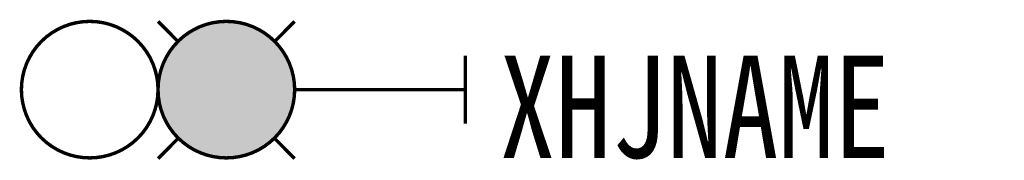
# Model space of a CAD drawing. Header units: inches. Extents: x -13.1 to 15.8, y 3.9 to 8.1.
import ezdxf

# ---------------------------------------------------------------- set-up
doc = ezdxf.new("R2010")
doc.units = ezdxf.units.IN
doc.header["$MEASUREMENT"] = 0
doc.linetypes.add('DASHED2', pattern=[0.375, 0.25, -0.125])
doc.styles.add('HZ', font='SimSun.ttf', dxfattribs={"width": 0.8})

msp = doc.modelspace()

# ---------------------------------------------------------------- linework, layer by layer
at = {"color": 3, "linetype": 'DASHED2', "ltscale": 5, "const_width": 0.1}
msp.add_lwpolyline([(-13, 6, 1), (-9, 6, 1)], format="xyb", close=True, dxfattribs=at)
at = {"color": 1, "const_width": 0.1}
for points in [[(-9, 8), (-8.416, 7.413)], [(-5, 8), (-5.584, 7.413)], [(-8.409, 4.573), (-9, 3.979)], [(-5.591, 4.573), (-5, 3.979)]]:
    msp.add_lwpolyline(points, dxfattribs=at)
at = {"color": 1, "linetype": 'DASHED2', "ltscale": 5, "const_width": 0.1}
msp.add_lwpolyline([(-9, 6, 1), (-5, 6, 1)], format="xyb", close=True, dxfattribs=at)
at = {"color": 1, "const_width": 2}
msp.add_lwpolyline([(-8, 6, 1), (-6, 6, 1)], format="xyb", close=True, dxfattribs=at)
at = {"const_width": 0.1}
for points in [[(0, 7), (0, 5)], [(0, 6), (-5, 6)]]:
    msp.add_lwpolyline(points, dxfattribs=at)

# ---------------------------------------------------------------- texts
at = {"style": 'HZ', "width": 0.8}
msp.add_attdef('XHJNAME', (1, 4), 'S2', height=3, dxfattribs=at)

doc.saveas('drawing.dxf')
